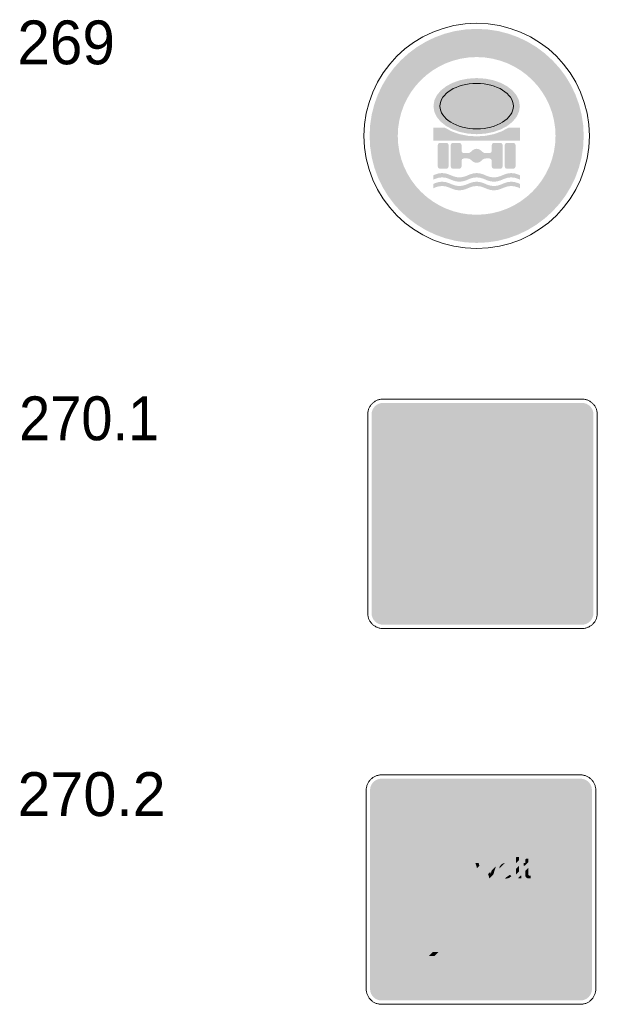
# Model space of a CAD drawing. Header units: millimetres. Extents: x 27 to 616, y -913 to 238.
# Tile 10 of 38: x 105 to 162, y -427 to -330. Entities that reach past the tile are written whole.
import ezdxf
from ezdxf.enums import TextEntityAlignment as Align

# ---------------------------------------------------------------- set-up
doc = ezdxf.new("R2010")
doc.units = ezdxf.units.MM
doc.header["$LTSCALE"] = 5
doc.linetypes.add('AUSGEZOGEN', pattern=[0])
doc.layers.add('Ebene_1', color=7, linetype='Continuous', true_color=0x000000)
doc.layers.add('Layer13', color=5, linetype='Continuous', true_color=0x0000ff)
doc.styles.add('Arial', font='arial.ttf')

msp = doc.modelspace()

# ---------------------------------------------------------------- hatches: boundary and pattern name
at = {"layer": 'Ebene_1', "linetype": 'AUSGEZOGEN', "lineweight": 18, "true_color": 0xce2729}
h = msp.add_hatch(color=242, dxfattribs=at)
h.paths.add_polyline_path([(160.781, -341.859), (160.727, -342.935), (160.568, -343.98), (160.308, -344.988), (159.955, -345.955), (159.512, -346.874), (158.985, -347.742), (158.379, -348.552), (157.7, -349.299), (156.953, -349.978), (156.143, -350.584), (155.275, -351.111), (154.356, -351.554), (153.389, -351.907), (152.381, -352.167), (151.336, -352.326), (150.26, -352.38), (149.185, -352.326), (148.14, -352.167), (147.132, -351.907), (146.165, -351.554), (145.246, -351.111), (144.378, -350.584), (143.568, -349.978), (142.821, -349.299), (142.142, -348.552), (141.537, -347.742), (141.01, -346.874), (140.567, -345.955), (140.213, -344.988), (139.953, -343.98), (139.794, -342.935), (139.74, -341.859), (139.794, -340.783), (139.953, -339.739), (140.213, -338.73), (140.567, -337.764), (141.01, -336.844), (141.537, -335.977), (142.142, -335.167), (142.821, -334.42), (143.568, -333.741), (144.378, -333.135), (145.246, -332.608), (146.165, -332.165), (147.132, -331.811), (148.14, -331.552), (149.185, -331.392), (150.26, -331.338), (151.336, -331.392), (152.381, -331.552), (153.389, -331.811), (154.356, -332.165), (155.275, -332.608), (156.143, -333.135), (156.953, -333.741), (157.7, -334.42), (158.379, -335.167), (158.985, -335.977), (159.512, -336.844), (159.955, -337.764), (160.308, -338.73), (160.568, -339.739), (160.727, -340.783)], flags=0)
h.paths.add_polyline_path([(158.013, -341.859), (157.973, -341.067), (157.855, -340.297), (157.664, -339.554), (157.404, -338.842), (157.077, -338.164), (156.689, -337.525), (156.243, -336.928), (155.742, -336.378), (155.192, -335.877), (154.595, -335.431), (153.956, -335.043), (153.278, -334.716), (152.566, -334.456), (151.823, -334.265), (151.053, -334.147), (150.26, -334.107), (149.468, -334.147), (148.698, -334.265), (147.955, -334.456), (147.243, -334.716), (146.565, -335.043), (145.926, -335.431), (145.329, -335.877), (144.779, -336.378), (144.278, -336.928), (143.832, -337.525), (143.444, -338.164), (143.117, -338.842), (142.857, -339.554), (142.666, -340.297), (142.548, -341.067), (142.508, -341.859), (142.548, -342.652), (142.666, -343.421), (142.857, -344.164), (143.117, -344.877), (143.444, -345.554), (143.832, -346.193), (144.278, -346.79), (144.779, -347.341), (145.329, -347.841), (145.926, -348.287), (146.565, -348.676), (147.243, -349.002), (147.955, -349.263), (148.698, -349.454), (149.468, -349.571), (150.26, -349.611), (151.053, -349.571), (151.823, -349.454), (152.566, -349.263), (153.278, -349.002), (153.956, -348.676), (154.595, -348.287), (155.192, -347.841), (155.742, -347.341), (156.243, -346.79), (156.689, -346.193), (157.077, -345.554), (157.404, -344.877), (157.664, -344.164), (157.855, -343.421), (157.973, -342.652)], flags=0)
at = {"layer": 'Ebene_1', "linetype": 'AUSGEZOGEN', "lineweight": 18, "true_color": 0x000000}
for points in [[(154.506, -338.933), (154.419, -339.49), (154.172, -340.008), (153.781, -340.476), (153.262, -340.885), (152.634, -341.222), (151.913, -341.476), (151.116, -341.637), (150.261, -341.693), (149.405, -341.637), (148.608, -341.476), (147.887, -341.222), (147.259, -340.885), (146.74, -340.476), (146.349, -340.008), (146.101, -339.49), (146.015, -338.933), (146.101, -338.377), (146.349, -337.859), (146.74, -337.391), (147.259, -336.982), (147.887, -336.645), (148.608, -336.391), (149.405, -336.23), (150.261, -336.174), (151.116, -336.23), (151.913, -336.391), (152.634, -336.645), (153.262, -336.982), (153.781, -337.391), (154.172, -337.859), (154.419, -338.377)], [(146.015, -342.33), (146.015, -341.056), (147.141, -341.056), (147.835, -341.428), (148.603, -341.693), (149.419, -341.852), (150.26, -341.905), (151.101, -341.852), (151.917, -341.693), (152.685, -341.428), (153.38, -341.056), (154.506, -341.056), (154.506, -342.33)], [(146.652, -345.09), (146.502, -345.027), (146.44, -344.877), (146.44, -342.754), (146.502, -342.604), (146.652, -342.542), (147.289, -342.542), (147.439, -342.604), (147.501, -342.754), (147.501, -344.877), (147.439, -345.027), (147.289, -345.09)], [(147.926, -345.09), (147.776, -345.027), (147.714, -344.877), (147.714, -342.754), (147.776, -342.604), (147.926, -342.542), (148.562, -342.542), (148.712, -342.604), (148.774, -342.754), (148.774, -343.338), (148.837, -343.488), (148.987, -343.55), (149.39, -343.55), (149.548, -343.52), (149.683, -343.433), (149.821, -343.302), (150.028, -343.17), (150.26, -343.126), (150.493, -343.17), (150.699, -343.302), (150.838, -343.433), (150.973, -343.52), (151.13, -343.55), (151.534, -343.55), (151.684, -343.488), (151.746, -343.338), (151.746, -342.754), (151.808, -342.604), (151.958, -342.542), (152.595, -342.542), (152.746, -342.604), (152.808, -342.754), (152.808, -344.877), (152.746, -345.027), (152.595, -345.09), (151.958, -345.09), (151.808, -345.027), (151.746, -344.877), (151.746, -344.294), (151.684, -344.143), (151.534, -344.081), (151.13, -344.081), (150.973, -344.112), (150.838, -344.198), (150.699, -344.33), (150.493, -344.462), (150.26, -344.506), (150.028, -344.462), (149.821, -344.33), (149.683, -344.198), (149.548, -344.112), (149.39, -344.081), (148.987, -344.081), (148.837, -344.143), (148.774, -344.294), (148.774, -344.877), (148.712, -345.027), (148.562, -345.09)], [(153.232, -345.09), (153.082, -345.027), (153.02, -344.877), (153.02, -342.754), (153.082, -342.604), (153.232, -342.542), (153.869, -342.542), (154.019, -342.604), (154.081, -342.754), (154.081, -344.877), (154.019, -345.027), (153.869, -345.09)], [(141.06, -389.919), (140.832, -389.896), (140.621, -389.831), (140.429, -389.727), (140.262, -389.589), (140.125, -389.422), (140.021, -389.23), (139.955, -389.018), (139.932, -388.791), (139.932, -369.24), (139.955, -369.012), (140.021, -368.8), (140.125, -368.609), (140.262, -368.442), (140.429, -368.304), (140.621, -368.2), (140.832, -368.135), (141.06, -368.112), (160.611, -368.112), (160.839, -368.135), (161.051, -368.2), (161.242, -368.304), (161.409, -368.442), (161.547, -368.609), (161.651, -368.8), (161.717, -369.012), (161.74, -369.24), (161.74, -388.791), (161.717, -389.018), (161.651, -389.23), (161.547, -389.422), (161.409, -389.589), (161.242, -389.727), (161.051, -389.831), (160.839, -389.896), (160.611, -389.919)], [(145.967, -375.812), (146.286, -375.812), (146.286, -377.185), (146.32, -377.353), (146.413, -377.491), (146.55, -377.583), (146.718, -377.617), (146.887, -377.583), (147.024, -377.491), (147.117, -377.353), (147.151, -377.185), (147.151, -375.812), (147.47, -375.812), (147.47, -377.185), (147.411, -377.478), (147.25, -377.717), (147.011, -377.878), (146.718, -377.937), (146.426, -377.878), (146.187, -377.717), (146.026, -377.478), (145.967, -377.185)], [(147.884, -377.918), (147.884, -376.414), (148.185, -376.414), (148.185, -376.584), (148.361, -376.445), (148.58, -376.395), (148.809, -376.45), (148.989, -376.602), (149.184, -376.449), (149.425, -376.395), (149.645, -376.439), (149.824, -376.56), (149.945, -376.74), (149.99, -376.959), (149.99, -377.918), (149.689, -377.918), (149.689, -376.997), (149.665, -376.88), (149.601, -376.784), (149.505, -376.72), (149.388, -376.696), (149.271, -376.72), (149.175, -376.784), (149.111, -376.88), (149.087, -376.997), (149.087, -377.918), (148.786, -377.918), (148.786, -376.997), (148.763, -376.88), (148.698, -376.784), (148.603, -376.72), (148.486, -376.696), (148.368, -376.72), (148.273, -376.784), (148.209, -376.88), (148.185, -376.997), (148.185, -377.918)], [(150.76, -377.918), (150.29, -376.414), (150.61, -376.414), (150.892, -377.467), (151.231, -376.414), (151.456, -376.414), (151.794, -377.467), (152.076, -376.414), (152.396, -376.414), (151.926, -377.918), (151.662, -377.918), (151.343, -376.865), (151.023, -377.918)], [(154.802, -377.918), (154.614, -377.918), (154.482, -377.891), (154.375, -377.819), (154.302, -377.711), (154.275, -377.58), (154.275, -375.812), (154.577, -375.812), (154.577, -377.542), (154.671, -377.636), (154.802, -377.636)], [(155.705, -377.918), (155.517, -377.918), (155.385, -377.891), (155.277, -377.819), (155.205, -377.711), (155.178, -377.58), (155.178, -376.658), (155.028, -376.658), (155.028, -376.414), (155.178, -376.414), (155.178, -375.963), (155.48, -375.963), (155.48, -376.414), (155.705, -376.414), (155.705, -376.658), (155.48, -376.658), (155.48, -377.542), (155.573, -377.636), (155.705, -377.636)], [(145.591, -388.296), (145.591, -387.901), (147.029, -385.561), (145.647, -385.561), (145.647, -385.138), (147.621, -385.138), (147.621, -385.504), (146.182, -387.845), (147.621, -387.845), (147.621, -388.296)], [(150.948, -388.296), (150.948, -385.138), (151.4, -385.138), (152.838, -387.393), (152.838, -385.138), (153.317, -385.138), (153.317, -388.296), (152.866, -388.296), (151.428, -386.041), (151.428, -388.296)], [(154.05, -388.296), (154.05, -385.138), (156.081, -385.138), (156.081, -385.589), (154.53, -385.589), (154.53, -386.491), (155.856, -386.491), (155.856, -386.915), (154.53, -386.915), (154.53, -387.845), (156.081, -387.845), (156.081, -388.296)], [(140.912, -426.869), (140.685, -426.846), (140.473, -426.781), (140.282, -426.677), (140.115, -426.539), (139.977, -426.372), (139.873, -426.18), (139.807, -425.968), (139.785, -425.741), (139.785, -406.189), (139.807, -405.962), (139.873, -405.75), (139.977, -405.559), (140.115, -405.392), (140.282, -405.254), (140.473, -405.15), (140.685, -405.084), (140.912, -405.062), (160.463, -405.062), (160.691, -405.084), (160.903, -405.15), (161.095, -405.254), (161.262, -405.392), (161.399, -405.559), (161.503, -405.75), (161.569, -405.962), (161.592, -406.189), (161.592, -425.741), (161.569, -425.968), (161.503, -426.18), (161.399, -426.372), (161.262, -426.539), (161.095, -426.677), (160.903, -426.781), (160.691, -426.846), (160.463, -426.869)], [(140.348, -424.909), (159.632, -405.625), (160.19, -405.625), (140.348, -425.468)], [(140.348, -423.792), (158.515, -405.625), (159.074, -405.625), (140.348, -424.351)], [(160.698, -405.676), (160.863, -405.791), (160.977, -405.956), (140.678, -426.254), (140.513, -426.14), (140.399, -425.975)], [(161.028, -406.463), (161.028, -407.021), (141.744, -426.305), (141.185, -426.305)], [(161.028, -408.138), (142.861, -426.305), (142.302, -426.305), (161.028, -407.579)]]:
    msp.add_hatch(color=18, dxfattribs=at).paths.add_polyline_path(points, flags=0)
at = {"layer": 'Ebene_1', "linetype": 'AUSGEZOGEN', "lineweight": 18, "true_color": 0xeb5f22}
msp.add_hatch(color=32, dxfattribs=at).paths.add_polyline_path([(153.869, -338.933), (153.796, -339.383), (153.585, -339.801), (153.253, -340.18), (152.812, -340.51), (152.278, -340.782), (151.665, -340.987), (150.988, -341.117), (150.261, -341.163), (149.534, -341.117), (148.856, -340.987), (148.243, -340.782), (147.709, -340.51), (147.269, -340.18), (146.936, -339.801), (146.726, -339.383), (146.652, -338.933), (146.726, -338.484), (146.936, -338.066), (147.269, -337.687), (147.709, -337.358), (148.243, -337.085), (148.856, -336.88), (149.534, -336.75), (150.261, -336.705), (150.988, -336.75), (151.665, -336.88), (152.278, -337.085), (152.812, -337.358), (153.253, -337.687), (153.585, -338.066), (153.796, -338.484)], flags=0)
at = {"layer": 'Ebene_1', "linetype": 'AUSGEZOGEN', "lineweight": 18, "true_color": 0xfffffe}
for points in [[(141.06, -389.355), (140.84, -389.311), (140.661, -389.19), (140.54, -389.011), (140.495, -388.791), (140.495, -369.24), (140.54, -369.02), (140.661, -368.84), (140.84, -368.72), (141.06, -368.675), (160.611, -368.675), (160.831, -368.72), (161.01, -368.84), (161.131, -369.02), (161.175, -369.24), (161.175, -388.791), (161.131, -389.011), (161.01, -389.19), (160.831, -389.311), (160.611, -389.355)], [(156.099, -376.878), (156.072, -377.417), (155.993, -377.939), (155.863, -378.444), (155.686, -378.927), (155.464, -379.388), (155.2, -379.822), (154.897, -380.227), (154.558, -380.601), (154.184, -380.94), (153.779, -381.243), (153.345, -381.507), (152.884, -381.729), (152.401, -381.906), (151.896, -382.036), (151.374, -382.115), (150.835, -382.142), (150.297, -382.115), (149.775, -382.036), (149.27, -381.906), (148.787, -381.729), (148.327, -381.507), (147.893, -381.243), (147.487, -380.94), (147.114, -380.601), (146.774, -380.227), (146.471, -379.822), (146.207, -379.388), (145.986, -378.927), (145.809, -378.444), (145.679, -377.939), (145.599, -377.417), (145.572, -376.878), (145.599, -376.34), (145.679, -375.817), (145.809, -375.313), (145.986, -374.829), (146.207, -374.369), (146.471, -373.935), (146.774, -373.53), (147.114, -373.156), (147.487, -372.817), (147.893, -372.514), (148.327, -372.25), (148.787, -372.028), (149.27, -371.851), (149.775, -371.722), (150.297, -371.642), (150.835, -371.615), (151.374, -371.642), (151.896, -371.722), (152.401, -371.851), (152.884, -372.028), (153.345, -372.25), (153.779, -372.514), (154.184, -372.817), (154.558, -373.156), (154.897, -373.53), (155.2, -373.935), (155.464, -374.369), (155.686, -374.829), (155.863, -375.313), (155.993, -375.817), (156.072, -376.34)], [(160.191, -405.625), (160.464, -405.625), (160.698, -405.676), (140.399, -425.975), (140.348, -425.741), (140.348, -425.467)], [(159.073, -405.625), (159.632, -405.625), (140.348, -424.909), (140.348, -424.351)], [(140.348, -406.189), (140.393, -405.97), (140.513, -405.79), (140.692, -405.669), (140.912, -405.625), (158.515, -405.625), (140.348, -423.792)], [(140.912, -426.305), (140.678, -426.254), (160.977, -405.955), (161.028, -406.189), (161.028, -406.463), (141.186, -426.305)], [(142.302, -426.305), (141.744, -426.305), (161.028, -407.021), (161.028, -407.579)], [(161.028, -425.741), (160.984, -425.961), (160.863, -426.14), (160.683, -426.261), (160.464, -426.305), (142.86, -426.305), (161.028, -408.138)]]:
    msp.add_hatch(color=7, dxfattribs=at).paths.add_polyline_path(points, flags=0)
at = {"layer": 'Ebene_1', "linetype": 'AUSGEZOGEN', "lineweight": 18, "true_color": 0xce2729}
msp.add_hatch(color=242, dxfattribs=at).paths.add_polyline_path([(157.979, -376.878), (157.942, -377.609), (157.834, -378.318), (157.658, -379.003), (157.418, -379.659), (157.117, -380.284), (156.759, -380.873), (156.348, -381.423), (155.887, -381.93), (155.38, -382.391), (154.83, -382.802), (154.241, -383.16), (153.616, -383.461), (152.96, -383.702), (152.275, -383.878), (151.566, -383.986), (150.836, -384.023), (150.105, -383.986), (149.396, -383.878), (148.711, -383.702), (148.055, -383.461), (147.43, -383.16), (146.841, -382.802), (146.291, -382.391), (145.784, -381.93), (145.323, -381.423), (144.911, -380.873), (144.553, -380.284), (144.253, -379.659), (144.012, -379.003), (143.836, -378.318), (143.728, -377.609), (143.691, -376.878), (143.728, -376.148), (143.836, -375.439), (144.012, -374.754), (144.253, -374.098), (144.553, -373.473), (144.911, -372.884), (145.323, -372.334), (145.784, -371.827), (146.291, -371.366), (146.841, -370.955), (147.43, -370.597), (148.055, -370.296), (148.711, -370.056), (149.396, -369.88), (150.105, -369.771), (150.836, -369.735), (151.566, -369.771), (152.275, -369.88), (152.96, -370.056), (153.616, -370.296), (154.241, -370.597), (154.83, -370.955), (155.38, -371.366), (155.887, -371.827), (156.348, -372.334), (156.759, -372.884), (157.117, -373.473), (157.418, -374.098), (157.658, -374.754), (157.834, -375.439), (157.942, -376.148)], flags=0)
at = {"layer": 'Ebene_1', "linetype": 'AUSGEZOGEN', "lineweight": 18, "true_color": 0x000000}
h = msp.add_hatch(color=18, dxfattribs=at)
h.paths.add_polyline_path([(153.862, -377.279), (152.923, -377.279), (152.923, -377.316), (152.977, -377.495), (153.123, -377.613), (153.28, -377.643), (153.456, -377.605), (153.599, -377.496), (153.827, -377.692), (153.581, -377.878), (153.28, -377.944), (153.011, -377.892), (152.851, -377.798), (152.728, -377.664), (152.649, -377.5), (152.621, -377.316), (152.621, -377.016), (152.67, -376.774), (152.803, -376.577), (153.001, -376.444), (153.242, -376.395), (153.483, -376.444), (153.681, -376.577), (153.814, -376.774), (153.862, -377.016)], flags=0)
h.paths.add_polyline_path([(152.923, -377.016), (153.562, -377.016), (153.537, -376.891), (153.468, -376.79), (153.366, -376.721), (153.242, -376.696), (153.117, -376.721), (153.016, -376.79), (152.948, -376.891)], flags=0)
h = msp.add_hatch(color=18, dxfattribs=at)
h.paths.add_polyline_path([(148.072, -387.196), (148.072, -386.238), (148.095, -386.01), (148.161, -385.799), (148.265, -385.607), (148.402, -385.44), (148.569, -385.302), (148.761, -385.198), (148.973, -385.133), (149.2, -385.11), (149.427, -385.133), (149.639, -385.198), (149.831, -385.302), (149.998, -385.44), (150.136, -385.607), (150.24, -385.799), (150.305, -386.01), (150.328, -386.238), (150.328, -387.196), (150.305, -387.423), (150.24, -387.635), (150.136, -387.827), (149.998, -387.994), (149.831, -388.132), (149.639, -388.236), (149.427, -388.301), (149.2, -388.324), (148.973, -388.301), (148.761, -388.236), (148.569, -388.132), (148.402, -387.994), (148.265, -387.827), (148.161, -387.635), (148.095, -387.423)], flags=0)
h.paths.add_polyline_path([(148.551, -387.196), (148.602, -387.449), (148.741, -387.655), (148.948, -387.794), (149.2, -387.845), (149.452, -387.794), (149.659, -387.655), (149.798, -387.449), (149.849, -387.196), (149.849, -386.238), (149.798, -385.985), (149.659, -385.779), (149.452, -385.64), (149.2, -385.589), (148.948, -385.64), (148.741, -385.779), (148.602, -385.985), (148.551, -386.238)], flags=0)
at = {"layer": 'Ebene_1', "linetype": 'AUSGEZOGEN', "lineweight": 18, "true_color": 0x9e9e9e}
for points in [[(155.548, -408.593), (154.217, -409.923), (153.841, -409.613), (153.441, -409.342), (153.019, -409.109), (152.579, -408.916), (152.123, -408.764), (151.653, -408.654), (150.688, -408.564), (150.149, -408.592), (149.627, -408.671), (149.123, -408.801), (148.639, -408.978), (148.179, -409.2), (147.745, -409.463), (147.34, -409.766), (146.966, -410.106), (146.626, -410.48), (146.323, -410.885), (146.059, -411.319), (145.838, -411.779), (145.661, -412.263), (145.531, -412.767), (145.451, -413.29), (145.424, -413.828), (145.513, -414.794), (145.623, -415.263), (145.775, -415.719), (145.968, -416.16), (146.201, -416.582), (146.473, -416.982), (146.783, -417.358), (145.452, -418.689), (145.018, -418.174), (144.637, -417.625), (144.31, -417.045), (144.038, -416.439), (143.824, -415.81), (143.67, -415.162), (143.576, -414.5), (143.544, -413.828), (143.581, -413.098), (143.689, -412.388), (143.865, -411.704), (144.105, -411.047), (144.406, -410.423), (144.764, -409.834), (145.175, -409.284), (145.636, -408.777), (146.144, -408.316), (146.694, -407.904), (147.283, -407.547), (147.907, -407.246), (148.563, -407.006), (149.248, -406.83), (149.957, -406.721), (150.688, -406.684), (151.36, -406.716), (152.022, -406.81), (152.669, -406.965), (153.299, -407.178), (153.905, -407.45), (154.485, -407.777), (155.034, -408.158)], [(156.097, -409.161), (154.762, -410.495), (154.5, -410.199), (155.83, -408.869)], [(156.582, -409.792), (155.221, -411.153), (155.002, -410.813), (156.347, -409.469)], [(157.003, -410.488), (155.588, -411.904), (155.417, -411.515), (156.801, -410.131)], [(157.352, -411.255), (155.844, -412.763), (155.73, -412.318), (157.186, -410.862)], [(157.498, -411.668), (157.748, -412.735), (157.831, -413.828), (157.794, -414.558), (157.686, -415.268), (157.51, -415.953), (157.27, -416.609), (156.969, -417.233), (156.611, -417.823), (156.2, -418.372), (155.739, -418.88), (155.232, -419.341), (154.682, -419.752), (154.093, -420.11), (153.468, -420.411), (152.812, -420.651), (152.127, -420.827), (151.418, -420.935), (150.688, -420.972), (149.595, -420.888), (148.528, -420.638), (150.106, -419.06), (150.688, -419.092), (151.226, -419.065), (151.749, -418.985), (152.253, -418.856), (152.737, -418.679), (153.197, -418.457), (153.631, -418.193), (154.036, -417.89), (154.41, -417.551), (154.75, -417.177), (155.053, -416.772), (155.317, -416.338), (155.538, -415.877), (155.715, -415.394), (155.845, -414.889), (155.925, -414.366), (155.952, -413.828), (155.919, -413.246)], [(145.818, -412.762), (146.138, -412.762), (146.138, -414.135), (146.172, -414.304), (146.265, -414.441), (146.403, -414.534), (146.571, -414.568), (146.739, -414.534), (146.877, -414.441), (146.969, -414.304), (147.003, -414.135), (147.003, -412.762), (147.323, -412.762), (147.323, -414.135), (147.264, -414.428), (147.103, -414.666), (146.864, -414.828), (146.571, -414.887), (146.278, -414.828), (146.039, -414.666), (145.878, -414.428), (145.818, -414.135)], [(147.736, -414.868), (147.736, -413.364), (148.037, -413.364), (148.037, -413.534), (148.213, -413.395), (148.432, -413.345), (148.661, -413.4), (148.841, -413.552), (149.036, -413.4), (149.278, -413.345), (149.497, -413.389), (149.676, -413.51), (149.797, -413.69), (149.841, -413.909), (149.841, -414.299), (149.541, -414.6), (149.541, -413.947), (149.517, -413.83), (149.453, -413.734), (149.358, -413.669), (149.24, -413.646), (149.123, -413.669), (149.028, -413.734), (148.963, -413.83), (148.94, -413.947), (148.94, -414.868), (148.639, -414.868), (148.639, -413.947), (148.615, -413.83), (148.551, -413.734), (148.455, -413.669), (148.338, -413.646), (148.221, -413.669), (148.125, -413.734), (148.061, -413.83), (148.037, -413.947), (148.037, -414.868)], [(150.143, -413.364), (150.462, -413.364), (150.529, -413.612), (150.293, -413.848)], [(150.744, -414.417), (150.963, -413.736), (151.315, -413.384), (151.45, -413.806), (151.253, -414.004), (151.195, -413.815), (151.088, -414.169), (150.56, -414.698), (150.427, -414.273), (150.647, -414.052)], [(152.478, -413.896), (152.537, -413.694), (152.656, -413.527), (152.823, -413.408), (153.025, -413.349)], [(154.17, -412.762), (154.429, -412.762), (154.429, -413.061), (154.128, -413.362), (154.128, -412.804)], [(154.88, -413.609), (154.88, -413.364), (155.03, -413.364), (155.03, -413.018), (155.135, -412.913), (155.332, -412.913), (155.332, -413.276), (154.999, -413.609)], [(151.647, -414.417), (151.738, -414.078), (152.156, -413.66), (151.902, -414.472), (151.513, -414.861), (151.383, -414.433), (151.587, -414.229)], [(152.775, -414.229), (152.775, -414.266), (152.82, -414.43), (152.943, -414.548), (152.726, -414.766), (152.584, -414.619), (152.497, -414.435), (152.967, -413.966), (153.414, -413.966), (153.369, -413.802), (153.247, -413.685), (153.464, -413.468), (153.606, -413.615), (153.692, -413.799), (153.262, -414.229)], [(154.429, -413.62), (154.429, -414.178), (154.128, -414.479), (154.128, -413.921)], [(155.557, -414.868), (155.369, -414.868), (155.237, -414.842), (155.129, -414.769), (155.057, -414.661), (155.03, -414.53), (155.03, -414.135), (155.332, -413.834), (155.332, -414.492), (155.426, -414.586), (155.557, -414.586)], [(149.841, -414.868), (149.831, -414.868), (149.841, -414.857)], [(153.533, -414.516), (153.679, -414.642), (153.433, -414.828), (153.132, -414.894), (153.074, -414.886), (153.079, -414.84), (153.125, -414.794), (153.211, -414.727), (153.344, -414.636)], [(154.655, -414.868), (154.467, -414.868), (154.328, -414.838), (154.579, -414.586), (154.655, -414.586)], [(146.021, -419.237), (145.729, -418.971), (147.058, -417.64), (147.355, -417.902)], [(146.652, -419.722), (146.328, -419.488), (147.673, -418.144), (148.012, -418.362)], [(147.348, -420.143), (146.991, -419.941), (148.375, -418.557), (148.763, -418.728)], [(148.115, -420.492), (147.722, -420.328), (149.178, -418.871), (149.624, -418.983)], [(145.443, -425.246), (145.443, -424.851), (146.881, -422.511), (146.655, -422.511), (147.078, -422.088), (147.474, -422.088), (147.474, -422.455), (146.035, -424.795), (147.474, -424.795), (147.474, -425.246)], [(146.097, -422.511), (145.539, -422.511), (145.962, -422.088), (146.519, -422.088)], [(150.801, -425.246), (150.801, -422.088), (151.252, -422.088), (152.69, -424.344), (152.69, -422.088), (153.169, -422.088), (153.169, -425.246), (152.718, -425.246), (151.28, -422.991), (151.28, -425.246)], [(153.903, -425.246), (153.903, -422.088), (155.933, -422.088), (155.933, -422.539), (154.381, -422.539), (154.381, -423.441), (155.707, -423.441), (155.707, -423.864), (154.381, -423.864), (154.381, -424.795), (155.933, -424.795), (155.933, -425.246)]]:
    msp.add_hatch(color=253, dxfattribs=at).paths.add_polyline_path(points, flags=0)
h = msp.add_hatch(color=253, dxfattribs=at)
h.paths.add_polyline_path([(147.925, -424.146), (147.925, -423.188), (147.948, -422.96), (148.013, -422.749), (148.117, -422.557), (148.255, -422.39), (148.422, -422.252), (148.613, -422.148), (148.825, -422.083), (149.052, -422.06), (149.28, -422.083), (149.491, -422.148), (149.683, -422.252), (149.85, -422.39), (149.988, -422.557), (150.092, -422.749), (150.158, -422.96), (150.181, -423.188), (150.181, -424.146), (150.158, -424.373), (150.092, -424.585), (149.988, -424.777), (149.85, -424.944), (149.683, -425.082), (149.491, -425.186), (149.28, -425.251), (149.052, -425.274), (148.825, -425.251), (148.613, -425.186), (148.422, -425.082), (148.255, -424.944), (148.117, -424.777), (148.013, -424.585), (147.948, -424.373)], flags=0)
h.paths.add_polyline_path([(148.404, -424.146), (148.455, -424.398), (148.594, -424.605), (148.8, -424.744), (149.052, -424.795), (149.305, -424.744), (149.511, -424.605), (149.65, -424.398), (149.701, -424.146), (149.701, -423.188), (149.65, -422.935), (149.511, -422.729), (149.305, -422.59), (149.052, -422.539), (148.8, -422.59), (148.594, -422.729), (148.455, -422.935), (148.404, -423.188)], flags=0)
at = {"layer": 'Layer13', "linetype": 'AUSGEZOGEN', "lineweight": 18, "true_color": 0x0000ff}
for points in [[(146.015, -346.151), (146.015, -345.726), (146.211, -345.644), (146.533, -345.547), (146.864, -345.514), (147.196, -345.547), (147.518, -345.644), (147.909, -345.807), (148.231, -345.906), (148.562, -345.938), (148.894, -345.906), (149.215, -345.807), (149.607, -345.644), (149.929, -345.547), (150.261, -345.514), (150.592, -345.547), (150.914, -345.644), (151.305, -345.807), (151.627, -345.906), (151.959, -345.938), (152.29, -345.906), (152.612, -345.807), (153.004, -345.644), (153.325, -345.547), (153.657, -345.514), (153.988, -345.547), (154.31, -345.644), (154.506, -345.726), (154.506, -346.151), (154.31, -346.069), (153.988, -345.971), (153.657, -345.939), (153.325, -345.971), (153.004, -346.069), (152.612, -346.232), (152.29, -346.33), (151.959, -346.363), (151.627, -346.33), (151.305, -346.232), (150.914, -346.069), (150.592, -345.971), (150.261, -345.939), (149.929, -345.971), (149.607, -346.069), (149.215, -346.232), (148.894, -346.33), (148.562, -346.363), (148.231, -346.33), (147.909, -346.232), (147.518, -346.069), (147.196, -345.971), (146.864, -345.939), (146.533, -345.971), (146.211, -346.069)], [(146.015, -347), (146.015, -346.575), (146.211, -346.493), (146.533, -346.395), (146.864, -346.363), (147.196, -346.395), (147.518, -346.493), (147.909, -346.657), (148.231, -346.755), (148.562, -346.787), (148.894, -346.755), (149.215, -346.657), (149.607, -346.493), (149.929, -346.395), (150.261, -346.363), (150.592, -346.395), (150.914, -346.493), (151.305, -346.657), (151.627, -346.755), (151.959, -346.787), (152.29, -346.755), (152.612, -346.657), (153.004, -346.493), (153.325, -346.395), (153.657, -346.363), (153.988, -346.395), (154.31, -346.493), (154.506, -346.575), (154.506, -347), (154.31, -346.918), (153.988, -346.82), (153.657, -346.788), (153.325, -346.82), (153.004, -346.918), (152.612, -347.081), (152.29, -347.179), (151.959, -347.212), (151.627, -347.179), (151.305, -347.081), (150.914, -346.918), (150.592, -346.82), (150.261, -346.788), (149.929, -346.82), (149.607, -346.918), (149.215, -347.081), (148.894, -347.179), (148.562, -347.212), (148.231, -347.179), (147.909, -347.081), (147.518, -346.918), (147.196, -346.82), (146.864, -346.788), (146.533, -346.82), (146.211, -346.918)]]:
    msp.add_hatch(color=5, dxfattribs=at).paths.add_polyline_path(points, flags=0)

# ---------------------------------------------------------------- linework, layer by layer
at = {"layer": 'Ebene_1', "color": 18, "linetype": 'AUSGEZOGEN', "lineweight": 18, "true_color": 0x000000}
for p, q in [((141.06, -367.735), (160.611, -367.735)), ((139.556, -388.791), (139.556, -369.239)), ((162.116, -369.239), (162.116, -388.791)), ((160.611, -390.295), (141.06, -390.295)), ((140.912, -404.685), (160.463, -404.685)), ((139.408, -425.741), (139.408, -406.189)), ((161.968, -406.189), (161.968, -425.741)), ((160.463, -427.245), (140.912, -427.245))]:
    msp.add_line(p, q, dxfattribs=at)
for points in [[(139.556, -369.239), (139.558, -369.162), (139.564, -369.085), (139.574, -369.01), (139.587, -368.936), (139.604, -368.863), (139.624, -368.792), (139.648, -368.722), (139.675, -368.654), (139.705, -368.587), (139.738, -368.522), (139.774, -368.459), (139.813, -368.398), (139.855, -368.339), (139.9, -368.283), (139.947, -368.228), (139.997, -368.176), (140.049, -368.126), (140.104, -368.079), (140.16, -368.034), (140.219, -367.992), (140.28, -367.953), (140.343, -367.917), (140.408, -367.883), (140.475, -367.853), (140.543, -367.826), (140.613, -367.803), (140.684, -367.782), (140.757, -367.766), (140.831, -367.752), (140.907, -367.743), (140.983, -367.737), (141.06, -367.735)], [(160.611, -367.735), (160.689, -367.737), (160.765, -367.743), (160.841, -367.752), (160.915, -367.766), (160.987, -367.782), (161.059, -367.803), (161.129, -367.826), (161.197, -367.853), (161.264, -367.883), (161.329, -367.917), (161.392, -367.953), (161.453, -367.992), (161.512, -368.034), (161.569, -368.079), (161.623, -368.126), (161.675, -368.176), (161.725, -368.228), (161.773, -368.283), (161.817, -368.339), (161.859, -368.398), (161.898, -368.459), (161.935, -368.522), (161.968, -368.587), (161.998, -368.654), (162.025, -368.722), (162.049, -368.792), (162.069, -368.863), (162.086, -368.936), (162.099, -369.01), (162.109, -369.085), (162.114, -369.162), (162.116, -369.239)], [(141.06, -390.295), (140.983, -390.293), (140.907, -390.287), (140.831, -390.278), (140.757, -390.264), (140.684, -390.248), (140.613, -390.227), (140.543, -390.204), (140.475, -390.177), (140.408, -390.147), (140.343, -390.114), (140.28, -390.077), (140.219, -390.038), (140.16, -389.996), (140.104, -389.952), (140.049, -389.904), (139.997, -389.855), (139.947, -389.802), (139.9, -389.748), (139.855, -389.691), (139.813, -389.632), (139.774, -389.571), (139.738, -389.508), (139.705, -389.443), (139.675, -389.377), (139.648, -389.308), (139.624, -389.238), (139.604, -389.167), (139.587, -389.094), (139.574, -389.02), (139.564, -388.945), (139.558, -388.868), (139.556, -388.791)], [(162.116, -388.791), (162.114, -388.868), (162.109, -388.945), (162.099, -389.02), (162.086, -389.094), (162.069, -389.167), (162.049, -389.238), (162.025, -389.308), (161.998, -389.377), (161.968, -389.443), (161.935, -389.508), (161.898, -389.571), (161.859, -389.632), (161.817, -389.691), (161.773, -389.748), (161.725, -389.802), (161.675, -389.855), (161.623, -389.904), (161.569, -389.952), (161.512, -389.996), (161.453, -390.038), (161.392, -390.077), (161.329, -390.114), (161.264, -390.147), (161.197, -390.177), (161.129, -390.204), (161.059, -390.227), (160.987, -390.248), (160.915, -390.264), (160.841, -390.278), (160.765, -390.287), (160.689, -390.293), (160.611, -390.295)], [(139.408, -406.189), (139.41, -406.112), (139.416, -406.035), (139.426, -405.96), (139.439, -405.886), (139.456, -405.813), (139.476, -405.742), (139.5, -405.672), (139.527, -405.604), (139.557, -405.537), (139.59, -405.472), (139.626, -405.409), (139.665, -405.348), (139.707, -405.289), (139.752, -405.233), (139.799, -405.178), (139.849, -405.126), (139.901, -405.076), (139.956, -405.029), (140.013, -404.984), (140.072, -404.942), (140.133, -404.903), (140.196, -404.867), (140.261, -404.833), (140.327, -404.803), (140.395, -404.776), (140.465, -404.753), (140.537, -404.732), (140.609, -404.716), (140.683, -404.702), (140.759, -404.693), (140.835, -404.687), (140.912, -404.685)], [(160.463, -404.685), (160.541, -404.687), (160.617, -404.693), (160.693, -404.702), (160.767, -404.716), (160.84, -404.732), (160.911, -404.753), (160.981, -404.776), (161.05, -404.803), (161.116, -404.833), (161.181, -404.867), (161.244, -404.903), (161.305, -404.942), (161.364, -404.984), (161.421, -405.029), (161.476, -405.076), (161.528, -405.126), (161.578, -405.178), (161.625, -405.233), (161.67, -405.289), (161.712, -405.348), (161.751, -405.409), (161.787, -405.472), (161.82, -405.537), (161.85, -405.604), (161.877, -405.672), (161.901, -405.742), (161.921, -405.813), (161.938, -405.886), (161.951, -405.96), (161.961, -406.035), (161.966, -406.112), (161.968, -406.189)], [(140.912, -427.245), (140.835, -427.243), (140.759, -427.237), (140.683, -427.228), (140.609, -427.214), (140.537, -427.198), (140.465, -427.177), (140.395, -427.154), (140.327, -427.127), (140.261, -427.097), (140.196, -427.064), (140.133, -427.027), (140.072, -426.988), (140.013, -426.946), (139.956, -426.902), (139.901, -426.854), (139.849, -426.805), (139.799, -426.752), (139.752, -426.698), (139.707, -426.641), (139.665, -426.582), (139.626, -426.521), (139.59, -426.458), (139.557, -426.393), (139.527, -426.327), (139.5, -426.258), (139.476, -426.188), (139.456, -426.117), (139.439, -426.044), (139.426, -425.97), (139.416, -425.895), (139.41, -425.818), (139.408, -425.741)], [(161.968, -425.741), (161.966, -425.818), (161.961, -425.895), (161.951, -425.97), (161.938, -426.044), (161.921, -426.117), (161.901, -426.188), (161.877, -426.258), (161.85, -426.327), (161.82, -426.393), (161.787, -426.458), (161.751, -426.521), (161.712, -426.582), (161.67, -426.641), (161.625, -426.698), (161.578, -426.752), (161.528, -426.805), (161.476, -426.854), (161.421, -426.902), (161.364, -426.946), (161.305, -426.988), (161.244, -427.027), (161.181, -427.064), (161.116, -427.097), (161.05, -427.127), (160.981, -427.154), (160.911, -427.177), (160.84, -427.198), (160.767, -427.214), (160.693, -427.228), (160.617, -427.237), (160.541, -427.243), (160.463, -427.245)]]:
    msp.add_lwpolyline(points, dxfattribs=at)
msp.add_circle((150.26, -341.86), 11.075, dxfattribs=at)
at = {"layer": 'Ebene_1', "color": 32, "linetype": 'AUSGEZOGEN', "lineweight": 18, "true_color": 0xeb5f22}
msp.add_ellipse((150.261, -338.934), major_axis=(3.608, 0), ratio=0.618, dxfattribs=at)

# ---------------------------------------------------------------- texts
at = {"layer": 'Ebene_1', "color": 18, "linetype": 'AUSGEZOGEN', "lineweight": 18, "true_color": 0x000000, "style": 'Arial'}
for s, width, p, p2 in [('269', 0.956186, (105.124, -334.817), (114.713, -334.817)), ('270.1', 0.914948, (105.294, -371.781), (119.058, -371.781)), ('270.2', 0.967068, (105.143, -408.731), (119.691, -408.731))]:
    msp.add_text(s, height=4.308, dxfattribs=dict(at, width=width)).set_placement(p, p2, align=Align.FIT)

doc.saveas('drawing.dxf')
